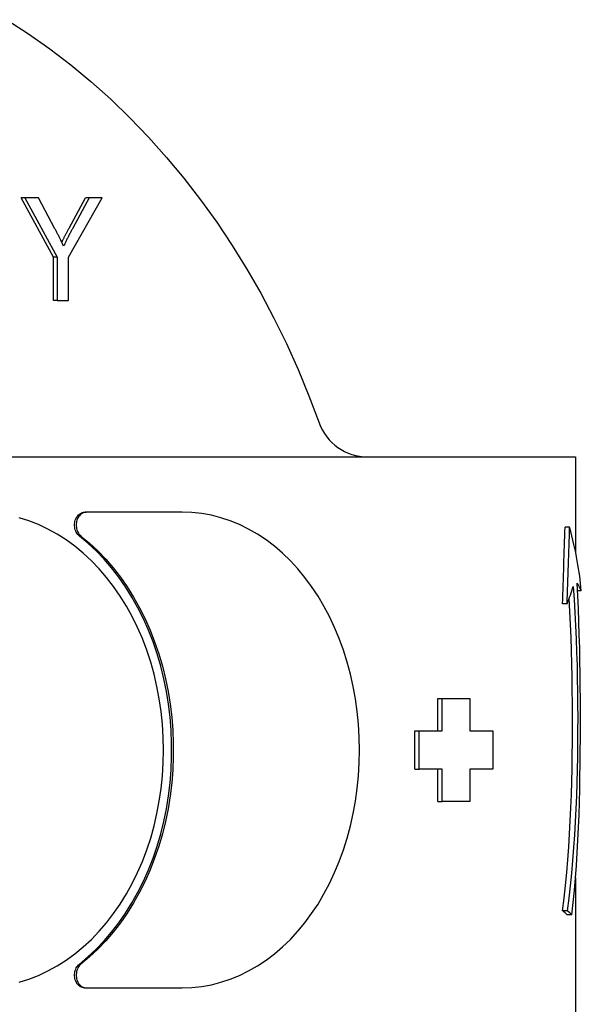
# Model space of a CAD drawing. Header units: millimetres. Extents: x 232 to 500, y 63 to 444.
# Tile 6 of 11: x 349 to 370, y 402 to 441. Entities that reach past the tile are written whole.
import ezdxf

# ---------------------------------------------------------------- set-up
doc = ezdxf.new("R2010")
doc.units = ezdxf.units.MM
doc.layers.add('Detail', color=2, linetype='Continuous')

msp = doc.modelspace()

# ---------------------------------------------------------------- linework, layer by layer
at = {"layer": 'Detail'}
for p, q in [((349.942, 431.545), (348.678, 433.85)), ((348.822, 433.85), (348.678, 433.85)), ((349.349, 433.85), (348.822, 433.85)), ((348.822, 433.85), (350.085, 431.545)), ((349.995, 432.642), (349.349, 433.85)), ((350.52, 431.545), (351.829, 433.85)), ((350.544, 432.673), (351.181, 433.85)), ((351.324, 433.85), (350.687, 432.673)), ((351.324, 433.85), (351.181, 433.85)), ((351.829, 433.85), (351.324, 433.85)), ((349.942, 429.85), (349.942, 431.545)), ((350.085, 431.545), (349.942, 431.545)), ((350.085, 431.545), (350.085, 429.85)), ((350.52, 429.85), (350.52, 431.545)), ((350.085, 429.85), (349.942, 429.85)), ((350.085, 429.85), (350.52, 429.85)), ((316.117, 423.772), (359.805, 423.772)), ((361.633, 423.772), (363.377, 423.772)), ((363.377, 423.772), (367.491, 423.772)), ((367.491, 423.772), (370.25, 423.772)), ((370.25, 423.772), (370.25, 420.072)), ((351.146, 421.622), (351.21, 421.622)), ((354.944, 421.622), (351.21, 421.622)), ((370.02, 421.043), (369.84, 421.043)), ((370.474, 418.566), (370.325, 418.566)), ((369.922, 418.053), (369.746, 418.053)), ((364.891, 413.122), (364.891, 414.372)), ((364.891, 414.372), (365.065, 414.372)), ((365.065, 413.122), (365.065, 414.372)), ((365.065, 414.372), (366.138, 414.372)), ((366.138, 414.372), (366.138, 413.122)), ((363.992, 413.122), (364.166, 413.122)), ((363.992, 411.622), (363.992, 413.122)), ((364.166, 413.122), (365.065, 413.122)), ((364.166, 411.622), (364.166, 413.122)), ((366.138, 413.122), (367.027, 413.122)), ((367.027, 413.122), (367.027, 411.622)), ((363.992, 411.622), (364.166, 411.622)), ((365.065, 411.622), (364.166, 411.622)), ((364.891, 410.372), (364.891, 411.622)), ((365.065, 410.372), (365.065, 411.622)), ((366.138, 411.622), (366.138, 410.372)), ((367.027, 411.622), (366.138, 411.622)), ((364.891, 410.372), (365.065, 410.372)), ((366.138, 410.372), (365.065, 410.372)), ((370.25, 407.408), (370.25, 401.272)), ((369.925, 406.121), (369.748, 406.121)), ((370.109, 405.965), (369.924, 405.965)), ((351.146, 403.122), (351.21, 403.122)), ((351.21, 403.122), (354.944, 403.122))]:
    msp.add_line(p, q, dxfattribs=at)
at = {"layer": 'Detail', "flags": 128}
for points in [[(348.125, 440.774), (348.97, 440.226), (349.798, 439.641), (350.606, 439.021), (351.395, 438.366), (352.164, 437.678), (352.91, 436.956), (353.634, 436.203), (354.335, 435.42), (355.011, 434.606), (355.662, 433.764), (356.287, 432.895), (356.886, 431.999), (357.457, 431.078), (357.999, 430.134), (358.514, 429.166), (358.998, 428.178), (359.453, 427.169), (359.878, 426.141), (360.272, 425.096)], [(350.33, 431.965), (350.317, 431.994), (350.304, 432.023), (350.291, 432.052), (350.278, 432.081), (350.264, 432.109), (350.251, 432.138), (350.238, 432.167), (350.224, 432.195), (350.21, 432.223), (350.197, 432.252), (350.183, 432.28), (350.169, 432.308), (350.155, 432.336), (350.141, 432.365), (350.127, 432.393), (350.112, 432.421), (350.098, 432.449), (350.084, 432.476), (350.069, 432.504), (350.055, 432.532), (350.04, 432.56), (350.025, 432.587), (350.01, 432.615), (349.995, 432.642)], [(350.26, 432.119), (350.27, 432.14), (350.281, 432.161), (350.292, 432.183), (350.302, 432.205), (350.313, 432.227), (350.324, 432.249), (350.335, 432.271), (350.347, 432.293), (350.358, 432.316), (350.37, 432.338), (350.381, 432.361), (350.393, 432.384), (350.405, 432.407), (350.417, 432.431), (350.429, 432.454), (350.441, 432.478), (350.454, 432.502), (350.466, 432.526), (350.479, 432.55), (350.492, 432.574), (350.504, 432.598), (350.517, 432.623), (350.531, 432.648), (350.544, 432.673)], [(350.687, 432.673), (350.672, 432.644), (350.657, 432.615), (350.641, 432.586), (350.626, 432.557), (350.61, 432.528), (350.595, 432.498), (350.58, 432.469), (350.565, 432.44), (350.55, 432.41), (350.535, 432.381), (350.52, 432.352), (350.505, 432.322), (350.49, 432.293), (350.475, 432.264), (350.46, 432.234), (350.446, 432.204), (350.431, 432.175), (350.416, 432.145), (350.402, 432.115), (350.387, 432.085), (350.373, 432.055), (350.358, 432.025), (350.344, 431.995), (350.33, 431.965)], [(359.805, 423.769), (359.832, 423.769), (359.859, 423.77), (359.886, 423.77), (359.913, 423.77), (359.94, 423.77), (359.968, 423.77), (359.995, 423.77), (360.022, 423.77), (360.049, 423.77), (360.076, 423.77), (360.103, 423.77), (360.13, 423.77), (360.157, 423.771), (360.184, 423.771), (360.211, 423.771), (360.238, 423.771), (360.265, 423.771), (360.292, 423.771), (360.319, 423.772), (360.346, 423.772), (360.373, 423.772), (360.4, 423.772), (360.426, 423.773), (360.453, 423.773)], [(360.454, 423.775), (360.509, 423.775), (360.561, 423.776), (360.612, 423.776), (360.662, 423.776), (360.71, 423.777), (360.759, 423.777), (360.807, 423.777), (360.856, 423.777), (360.905, 423.777), (360.956, 423.777), (361.008, 423.777), (361.062, 423.776), (361.114, 423.776), (361.166, 423.775), (361.216, 423.775), (361.265, 423.774), (361.313, 423.774), (361.36, 423.773), (361.407, 423.773), (361.453, 423.772), (361.498, 423.772), (361.543, 423.772), (361.588, 423.772), (361.633, 423.772)], [(350.944, 420.695), (350.91, 420.725), (350.878, 420.76), (350.849, 420.8), (350.824, 420.843), (350.803, 420.889), (350.785, 420.939), (350.772, 420.99), (350.763, 421.043), (350.759, 421.096), (350.759, 421.15), (350.764, 421.204), (350.773, 421.257), (350.786, 421.308), (350.804, 421.357), (350.826, 421.403), (350.851, 421.446), (350.88, 421.485), (350.912, 421.52), (350.947, 421.55), (350.984, 421.576), (351.023, 421.595), (351.063, 421.61), (351.105, 421.619), (351.146, 421.622)], [(351.21, 421.622), (351.168, 421.619), (351.126, 421.61), (351.086, 421.595), (351.047, 421.576), (351.01, 421.55), (350.975, 421.52), (350.943, 421.485), (350.914, 421.446), (350.889, 421.403), (350.867, 421.357), (350.849, 421.308), (350.836, 421.257), (350.827, 421.204), (350.822, 421.15), (350.822, 421.096), (350.826, 421.043), (350.835, 420.99), (350.848, 420.939), (350.866, 420.889), (350.887, 420.843), (350.912, 420.8), (350.941, 420.76), (350.973, 420.725), (351.007, 420.695)], [(354.944, 403.122), (355.325, 403.135), (355.703, 403.176), (356.079, 403.243), (356.451, 403.338), (356.817, 403.459), (357.177, 403.606), (357.53, 403.779), (357.875, 403.976), (358.211, 404.199), (358.536, 404.446), (358.851, 404.715), (359.154, 405.008), (359.443, 405.322), (359.72, 405.656), (359.982, 406.01), (360.229, 406.383), (360.461, 406.774), (360.676, 407.181), (360.875, 407.603), (361.056, 408.039), (361.22, 408.488), (361.365, 408.948), (361.492, 409.418), (361.599, 409.897), (361.688, 410.383), (361.757, 410.875), (361.806, 411.371), (361.836, 411.871), (361.846, 412.372), (361.836, 412.872), (361.806, 413.372), (361.757, 413.868), (361.688, 414.36), (361.599, 414.846), (361.492, 415.325), (361.365, 415.795), (361.22, 416.256), (361.056, 416.704), (360.875, 417.14), (360.676, 417.563), (360.461, 417.969), (360.229, 418.36), (359.982, 418.733), (359.72, 419.087), (359.443, 419.422), (359.154, 419.735), (358.851, 420.028), (358.536, 420.297), (358.211, 420.544), (357.875, 420.767), (357.53, 420.965), (357.177, 421.137), (356.817, 421.284), (356.451, 421.405), (356.079, 421.5), (355.703, 421.567), (355.325, 421.608), (354.944, 421.622)], [(348.595, 403.338), (348.976, 403.459), (349.351, 403.606), (349.719, 403.779), (350.078, 403.976), (350.428, 404.199), (350.767, 404.446), (351.095, 404.715), (351.411, 405.008), (351.713, 405.322), (352.001, 405.656), (352.275, 406.01), (352.532, 406.383), (352.774, 406.774), (352.999, 407.181), (353.206, 407.603), (353.395, 408.039), (353.566, 408.488), (353.718, 408.948), (353.85, 409.418), (353.962, 409.897), (354.055, 410.383), (354.127, 410.875), (354.179, 411.371), (354.21, 411.871), (354.22, 412.372), (354.21, 412.872), (354.179, 413.372), (354.127, 413.868), (354.055, 414.36), (353.962, 414.846), (353.85, 415.325), (353.718, 415.795), (353.566, 416.256), (353.395, 416.704), (353.206, 417.14), (352.999, 417.563), (352.774, 417.969), (352.532, 418.36), (352.275, 418.733), (352.001, 419.087), (351.713, 419.422), (351.411, 419.735), (351.095, 420.028), (350.767, 420.297), (350.428, 420.544), (350.078, 420.767), (349.719, 420.965), (349.351, 421.137), (348.976, 421.284), (348.595, 421.405)], [(350.944, 404.048), (351.277, 404.326), (351.598, 404.626), (351.906, 404.947), (352.199, 405.289), (352.478, 405.65), (352.742, 406.029), (352.99, 406.426), (353.221, 406.84), (353.435, 407.268), (353.631, 407.711), (353.809, 408.167), (353.968, 408.634), (354.109, 409.111), (354.229, 409.597), (354.331, 410.091), (354.412, 410.591), (354.473, 411.096), (354.514, 411.605), (354.534, 412.116), (354.534, 412.627), (354.514, 413.138), (354.473, 413.647), (354.412, 414.152), (354.331, 414.652), (354.229, 415.146), (354.109, 415.632), (353.968, 416.109), (353.809, 416.577), (353.631, 417.032), (353.435, 417.475), (353.221, 417.903), (352.99, 418.317), (352.742, 418.714), (352.478, 419.093), (352.199, 419.454), (351.906, 419.796), (351.598, 420.117), (351.277, 420.417), (350.944, 420.695)], [(351.007, 420.695), (351.341, 420.417), (351.661, 420.117), (351.969, 419.796), (352.263, 419.454), (352.542, 419.093), (352.806, 418.714), (353.054, 418.317), (353.285, 417.903), (353.499, 417.475), (353.695, 417.032), (353.873, 416.577), (354.033, 416.109), (354.173, 415.632), (354.294, 415.146), (354.395, 414.652), (354.476, 414.152), (354.538, 413.647), (354.578, 413.138), (354.599, 412.627), (354.599, 412.116), (354.578, 411.605), (354.538, 411.096), (354.476, 410.591), (354.395, 410.091), (354.294, 409.597), (354.173, 409.111), (354.033, 408.634), (353.873, 408.167), (353.695, 407.711), (353.499, 407.268), (353.285, 406.84), (353.054, 406.426), (352.806, 406.029), (352.542, 405.65), (352.263, 405.289), (351.969, 404.947), (351.661, 404.626), (351.341, 404.326), (351.007, 404.048)], [(370.158, 418.735), (370.194, 418.226), (370.226, 417.715), (370.252, 417.203), (370.274, 416.69), (370.292, 416.177), (370.307, 415.664), (370.318, 415.151), (370.325, 414.64), (370.33, 414.13), (370.332, 413.623), (370.331, 413.117), (370.327, 412.61), (370.321, 412.103), (370.311, 411.597), (370.298, 411.091), (370.282, 410.585), (370.262, 410.081), (370.237, 409.578), (370.208, 409.077), (370.175, 408.578), (370.137, 408.081), (370.093, 407.587), (370.043, 407.095), (369.988, 406.607), (369.925, 406.121)], [(370.109, 405.965), (370.162, 406.441), (370.209, 406.92), (370.25, 407.401), (370.286, 407.886), (370.316, 408.373), (370.343, 408.862), (370.365, 409.353), (370.384, 409.846), (370.4, 410.341), (370.413, 410.838), (370.422, 411.335), (370.43, 411.834), (370.435, 412.333), (370.438, 412.833), (370.439, 413.332), (370.439, 413.833), (370.437, 414.334), (370.434, 414.837), (370.428, 415.341), (370.42, 415.846), (370.41, 416.351), (370.396, 416.855), (370.38, 417.359), (370.36, 417.862), (370.336, 418.363), (370.307, 418.863)], [(369.748, 406.121), (369.809, 406.613), (369.863, 407.108), (369.91, 407.606), (369.952, 408.107), (369.988, 408.61), (370.019, 409.114), (370.045, 409.621), (370.067, 410.129), (370.086, 410.638), (370.1, 411.147), (370.112, 411.657), (370.12, 412.167), (370.125, 412.676), (370.128, 413.184), (370.129, 413.691), (370.127, 414.199), (370.122, 414.708), (370.115, 415.217), (370.105, 415.727), (370.092, 416.237), (370.075, 416.746), (370.055, 417.254), (370.03, 417.761), (370.001, 418.267)], [(351.146, 403.122), (351.105, 403.124), (351.063, 403.133), (351.023, 403.148), (350.984, 403.168), (350.947, 403.193), (350.912, 403.223), (350.88, 403.258), (350.851, 403.297), (350.826, 403.34), (350.804, 403.386), (350.786, 403.435), (350.773, 403.486), (350.764, 403.539), (350.759, 403.593), (350.759, 403.647), (350.763, 403.7), (350.772, 403.753), (350.785, 403.804), (350.803, 403.854), (350.824, 403.9), (350.849, 403.943), (350.878, 403.983), (350.91, 404.018), (350.944, 404.048)], [(351.007, 404.048), (350.973, 404.018), (350.941, 403.983), (350.912, 403.943), (350.887, 403.9), (350.866, 403.854), (350.848, 403.804), (350.835, 403.753), (350.826, 403.7), (350.822, 403.647), (350.822, 403.593), (350.827, 403.539), (350.836, 403.486), (350.849, 403.435), (350.867, 403.386), (350.889, 403.34), (350.914, 403.297), (350.943, 403.258), (350.975, 403.223), (351.01, 403.193), (351.047, 403.168), (351.086, 403.148), (351.126, 403.133), (351.168, 403.124), (351.21, 403.122)]]:
    msp.add_lwpolyline(points, dxfattribs=at)
at = {"layer": 'Detail'}
msp.add_arc((362.154, 425.772), 2, 199.7353, 270, dxfattribs=at)
for centre, major_axis, ratio, start_param, end_param in [((360.75, 349.383), (7.799, 116.16), 0.046699, 5.348023, 5.380325), ((360.75, 349.383), (8.004, 119.217), 0.046699, 5.329356, 5.360382), ((360.75, 429.622), (8.862, -14.04), 0.289551, 0.50388, 0.745174), ((360.75, 411.896), (9.2, 10.292), 0.313681, 5.599608, 5.680021), ((360.75, 421.267), (-9.734, 2.966), 0.188323, 3.272698, 3.398169), ((360.75, 407.971), (9.489, -2.645), 0.175511, 0.311835, 0.375389), ((360.75, 407.971), (-9.738, 2.714), 0.175511, 3.474705, 3.535684)]:
    msp.add_ellipse(centre, major_axis=major_axis, ratio=ratio, start_param=start_param, end_param=end_param, dxfattribs=at)

doc.saveas('drawing.dxf')
